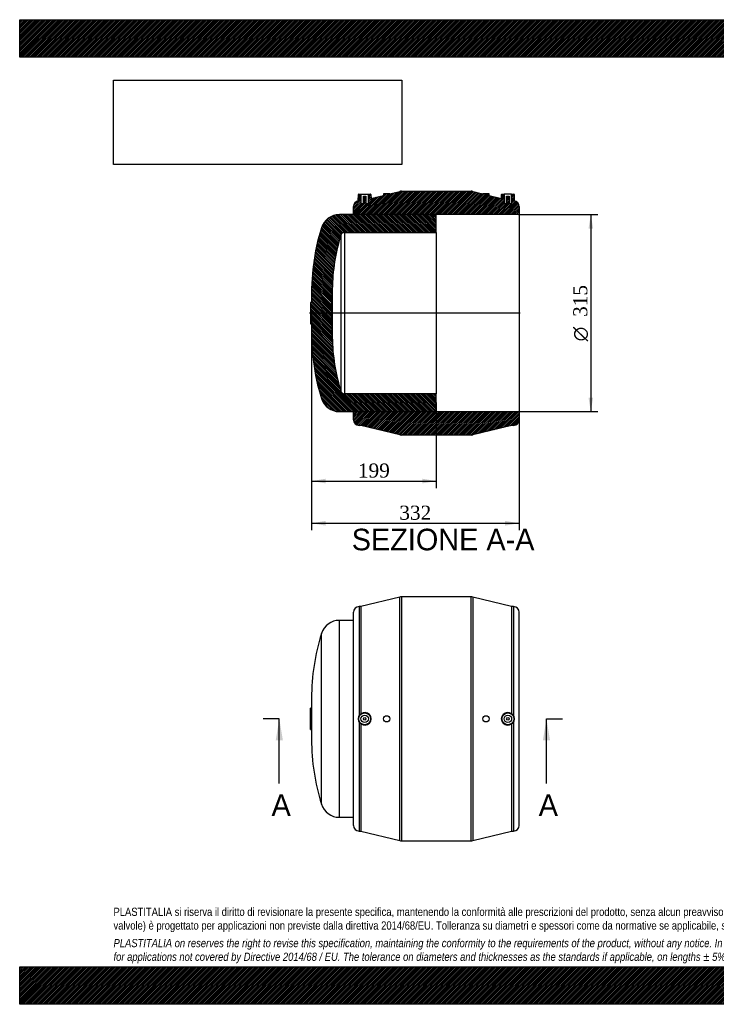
# Model space of a CAD drawing. Header units: millimetres. Extents: x 0 to 2228, y 0 to 1575.
import ezdxf
from ezdxf.enums import TextEntityAlignment as Align
from ezdxf.lldxf.tags import DXFTag

# ---------------------------------------------------------------- set-up
doc = ezdxf.new("R2010")
doc.units = ezdxf.units.MM
doc.header["$LTSCALE"] = 7.5
for name, color, linetype in [('CAP315C', 7, 'Continuous'), ('Default', 7, 'Continuous'), ('DV4_Default', 7, 'Continuous'), ('MP315C', 7, 'Continuous')]:
    doc.layers.add(name, color=color, linetype=linetype)
doc.styles.add('SEACAD_Solid_Edge_ANSI', font='seans.ttf')
doc.styles.add('SEACAD_Solid_Edge_ANSI1_Symbols', font='semeca1.ttf')
doc.styles.add('SEACAD_Times_New_Roman', font='times.ttf')
tags = doc.linetypes.add('CENTER2', pattern=[28.575000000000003, 19.05, -3.175, 3.175, -3.175]).pattern_tags.tags
tags[10:11] = [DXFTag(74, 4), DXFTag(75, 0), DXFTag(340, '0'), DXFTag(46, 0.0), DXFTag(50, 0.0), DXFTag(44, 0.0), DXFTag(45, 0.0)]
tags[8:9] = [DXFTag(74, 4), DXFTag(75, 0), DXFTag(340, '0'), DXFTag(46, 0.0), DXFTag(50, 0.0), DXFTag(44, 0.0), DXFTag(45, 0.0)]
tags[6:7] = [DXFTag(74, 4), DXFTag(75, 0), DXFTag(340, '0'), DXFTag(46, 0.0), DXFTag(50, 0.0), DXFTag(44, 0.0), DXFTag(45, 0.0)]
tags[4:5] = [DXFTag(74, 4), DXFTag(75, 0), DXFTag(340, '0'), DXFTag(46, 0.0), DXFTag(50, 0.0), DXFTag(44, 0.0), DXFTag(45, 0.0)]
doc.dimstyles.new('ANSImm', dxfattribs={"dimtxt": 22.5, "dimasz": 22.5, "dimexe": 11.25, "dimexo": 0, "dimgap": 5.625, "dimtad": 1, "dimdec": 0, "dimdsep": 46, "dimtxsty": 'SEACAD_Times_New_Roman', "dimblk1": '_SE_FILLED', "dimblk2": '_SE_FILLED', "dimsah": 1, "dimcen": 11.25, "dimazin": 0, "dimtfac": 0.85, "dimtdec": 3, "dimtofl": 0, "dimtmove": 0, "dimatfit": 3, "dimfxl": 1, "dimarcsym": 0})
picture_1 = doc.add_image_def('image1.jpg', size_in_pixel=(4302, 1260))
pattern_1 = [(45, (0, 0), (-1.414213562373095, 1.414213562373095), [])]

# ---------------------------------------------------------------- blocks, each defined once
blk = doc.blocks.new('SE')
at = {"layer": 'CAP315C', "color": 7, "linetype": 'Continuous'}
for p, q in [((511.053863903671, 299.1437967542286), (511.053863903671, 614.1437967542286)), ((533.5538639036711, 614.1437967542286), (511.0538639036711, 614.1437967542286)), ((482.4134686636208, 320.2147564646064), (482.4134686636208, 593.0728370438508)), ((466.6802049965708, 489.7465253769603), (466.6802049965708, 423.5410681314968)), ((465.053863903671, 439.6437967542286), (465.053863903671, 473.6437967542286)), ((466.6802049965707, 473.6437967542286), (465.053863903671, 473.6437967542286)), ((465.053863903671, 439.6437967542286), (466.6802049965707, 439.6437967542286)), ((511.053863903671, 299.1437967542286), (533.553863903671, 299.1437967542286))]:
    blk.add_line(p, q, dxfattribs=at)
for centre, radius, start, end in [((511.053863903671, 584.1437967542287), 30, 90, 162.6844084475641), ((813.8383820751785, 489.7465253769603), 347.1581770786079, 162.684408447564, 180), ((813.8383820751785, 423.5410681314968), 347.1581770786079, 180, 197.315591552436), ((511.053863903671, 329.1437967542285), 29.99999999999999, 197.3155915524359, 270)]:
    blk.add_arc(centre, radius, start, end, dxfattribs=at)
at = {"layer": 'MP315C', "color": 7, "linetype": 'Continuous'}
for p, q in [((607.8853562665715, 651.3585704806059), (545.553863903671, 636.1437967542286)), ((607.8853562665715, 261.9290230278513), (607.8853562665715, 651.3585704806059)), ((610.2566789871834, 651.6437967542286), (610.2566789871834, 261.6437967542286)), ((721.8510488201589, 651.6437967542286), (610.2566789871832, 651.6437967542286)), ((721.8510488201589, 261.6437967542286), (721.8510488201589, 651.6437967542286)), ((724.2223715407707, 651.3585704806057), (724.2223715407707, 261.9290230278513)), ((786.5538639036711, 636.1437967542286), (724.2223715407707, 651.3585704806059)), ((542.5538639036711, 636.1437967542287), (542.5538639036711, 461.4291579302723)), ((545.5538639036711, 636.1437967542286), (542.5538639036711, 636.1437967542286)), ((545.5538639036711, 636.1437967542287), (545.5538639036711, 464.8866340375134)), ((786.5538639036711, 636.1437967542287), (786.5538639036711, 464.8866340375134)), ((789.5538639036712, 636.1437967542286), (786.5538639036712, 636.1437967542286)), ((789.5538639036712, 636.1437967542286), (789.5538639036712, 461.4291579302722)), ((533.5538639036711, 286.1437967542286), (533.5538639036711, 627.1437967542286)), ((798.5538639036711, 286.1437967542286), (798.5538639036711, 627.1437967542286)), ((542.5538639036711, 451.8584355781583), (542.5538639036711, 277.1437967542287)), ((545.5538639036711, 448.4009594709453), (545.5538639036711, 277.1437967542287)), ((786.5538639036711, 448.4009594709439), (786.5538639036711, 277.1437967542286)), ((789.5538639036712, 451.858435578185), (789.5538639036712, 277.1437967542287)), ((542.5538639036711, 277.1437967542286), (545.5538639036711, 277.1437967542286)), ((545.5538639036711, 277.1437967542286), (607.8853562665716, 261.9290230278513)), ((724.2223715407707, 261.9290230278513), (786.5538639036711, 277.1437967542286)), ((786.5538639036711, 277.1437967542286), (789.5538639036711, 277.1437967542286)), ((610.2566789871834, 261.6437967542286), (721.8510488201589, 261.6437967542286))]:
    blk.add_line(p, q, dxfattribs=at)
for centre, radius in [((551.5538639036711, 456.6437967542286), 10.0085752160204), ((551.5538639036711, 456.6437967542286), 9.508651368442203), ((551.5538639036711, 456.6437967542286), 6.00000000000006), ((551.5538639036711, 456.6437967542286), 2.000000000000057), ((586.5538639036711, 456.6437967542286), 5.000000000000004), ((745.5538639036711, 456.6437967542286), 5.000000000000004), ((780.5538639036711, 456.6437967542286), 10.0085752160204), ((780.5538639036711, 456.6437967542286), 9.508651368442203), ((780.5538639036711, 456.6437967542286), 6.00000000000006), ((780.5538639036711, 456.6437967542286), 2.000000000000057)]:
    blk.add_circle(centre, radius, dxfattribs=at)
for centre, radius, start, end in [((610.2566789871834, 641.6437967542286), 10.00000000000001, 90, 103.7173463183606), ((721.8510488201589, 641.6437967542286), 9.99999999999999, 76.28265368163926, 90), ((542.5538639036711, 627.1437967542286), 9.000000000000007, 90, 180), ((789.5538639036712, 627.1437967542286), 9.000000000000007, 0, 90), ((551.5523546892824, 456.6437967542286), 10.19178679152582, 151.9961344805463, 208.0038655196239), ((551.5581292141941, 456.6465578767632), 10.19559007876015, 126.0795600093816, 152.0250710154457), ((551.508611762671, 456.6437967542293), 10.16874567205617, 234.1550952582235, 125.8449047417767), ((780.5991160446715, 456.6437967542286), 10.16874567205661, 54.1550952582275, 305.8449047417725), ((780.5495931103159, 456.6465531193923), 10.19559715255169, 27.97493814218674, 53.92043083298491), ((780.5553731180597, 456.6437967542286), 10.19178679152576, 331.9961344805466, 28.00386551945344), ((551.5581346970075, 456.641040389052), 10.1955971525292, 207.9749381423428, 233.9204308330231), ((780.5495985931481, 456.6410356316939), 10.19559007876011, 306.0795600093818, 332.025071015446), ((542.5538639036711, 286.1437967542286), 9.000000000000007, 180, 270), ((789.5538639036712, 286.1437967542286), 9.000000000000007, 270, 0), ((610.2566789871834, 271.6437967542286), 9.999999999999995, 256.2826536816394, 270), ((721.8510488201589, 271.6437967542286), 10.00000000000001, 270, 283.7173463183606)]:
    blk.add_arc(centre, radius, start, end, dxfattribs=at)
blk = doc.blocks.new('SE4')
at = {"color": 7, "linetype": 'Continuous', "style": 'SEACAD_Solid_Edge_ANSI'}
blk.add_text('A', height=34.5, dxfattribs=at).set_placement((829.8057494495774, 335.8937967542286), align=Align.TOP_LEFT)
blk = doc.blocks.new('SE5')
at = {"color": 7, "linetype": 'Continuous', "style": 'SEACAD_Solid_Edge_ANSI'}
blk.add_text('A', height=34.5, dxfattribs=at).set_placement((402.6345778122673, 335.8937967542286), align=Align.TOP_LEFT)
blk = doc.blocks.new('SEANNOT_GROUP')
at = {"linetype": 'Continuous'}
blk.add_hatch(color=7, dxfattribs=at).paths.add_polyline_path([(847.9917960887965, 422.1437959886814), (842.2417959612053, 456.6437967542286), (836.4917958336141, 422.1437959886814)])
at = {"color": 7, "linetype": 'Continuous'}
blk.add_lwpolyline([(842.2417959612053, 353.1437967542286), (842.2417959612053, 456.6437967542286)], dxfattribs=at)
blk = doc.blocks.new('SEANNOT_GROUP1')
at = {"linetype": 'Continuous'}
blk.add_hatch(color=7, dxfattribs=at).paths.add_polyline_path([(420.8206244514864, 422.1437959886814), (415.0706243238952, 456.6437967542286), (409.320624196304, 422.1437959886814)])
at = {"color": 7, "linetype": 'Continuous'}
blk.add_lwpolyline([(415.0706243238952, 353.1437967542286), (415.0706243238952, 456.6437967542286)], dxfattribs=at)
blk = doc.blocks.new('SE3')
at = {"layer": 'Default', "color": 7, "linetype": 'CENTER2'}
for p, q in [((415.0706243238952, 456.6437967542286), (389.1956243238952, 456.6437967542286)), ((842.2417959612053, 456.6437967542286), (868.1167959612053, 456.6437967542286))]:
    blk.add_line(p, q, dxfattribs=at)
at = {"layer": 'Default', "color": 7, "linetype": 'CENTER2', "const_width": 0.0001}
blk.add_lwpolyline([(842.2417959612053, 456.6437967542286), (415.0706243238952, 456.6437967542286)], dxfattribs=at)
at = {"layer": 'Default'}
for name in ['SEANNOT_GROUP1', 'SEANNOT_GROUP', 'SE5', 'SE4']:
    blk.add_blockref(name, (0, 0), dxfattribs=at)
blk = doc.blocks.new('SE6')
at = {"layer": 'CAP315C', "linetype": 'Continuous'}
h = blk.add_hatch(dxfattribs=at)
h.set_pattern_fill('LINE', scale=0.6299212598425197, angle=135, style=0)
h.set_pattern_definition([(135, (0, 0), (-1.414213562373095, -1.414213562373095), [])])
edge = h.paths.add_edge_path()
edge.add_line((666.0538639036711, 949.1208041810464), (666.0538639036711, 976.7208041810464))
edge.add_line((666.0538639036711, 976.7208041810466), (519.053863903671, 976.7208041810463))
edge.add_arc((519.053863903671, 982.7208041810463), 6.000000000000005, 196.9417864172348, 270, ccw=False)
edge.add_arc((813.8383820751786, 1072.518075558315), 314.158177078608, 181.0010029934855, 196.9417864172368, ccw=False)
edge.add_line((499.7281488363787, 1067.029760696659), (499.053863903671, 1105.620804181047))
edge.add_line((499.053863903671, 1105.620804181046), (499.7281488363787, 1144.211847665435))
edge.add_arc((813.8383820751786, 1138.723532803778), 314.158177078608, 163.0582135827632, 178.9989970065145, ccw=False)
edge.add_arc((519.0538639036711, 1228.520804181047), 6.000000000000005, 90, 163.0582135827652, ccw=False)
edge.add_line((519.0538639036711, 1234.520804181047), (666.0538639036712, 1234.520804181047))
edge.add_line((666.0538639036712, 1234.520804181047), (666.0538639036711, 1262.120804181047))
edge.add_line((666.0538639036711, 1262.120804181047), (665.0538639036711, 1263.120804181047))
edge.add_line((665.0538639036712, 1263.120804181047), (511.0538639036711, 1263.120804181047))
edge.add_arc((511.053863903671, 1233.120804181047), 30.00000000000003, 90, 162.6844084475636)
edge.add_arc((813.8383820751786, 1138.723532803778), 347.158177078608, 162.6844084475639, 182.6585850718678)
edge.add_line((467.0538639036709, 1122.620804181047), (465.053863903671, 1122.620804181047))
edge.add_line((465.053863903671, 1122.620804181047), (465.053863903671, 1088.620804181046))
edge.add_line((465.053863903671, 1088.620804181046), (467.053863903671, 1088.620804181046))
edge.add_arc((813.8383820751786, 1072.518075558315), 347.158177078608, 177.3414149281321, 197.315591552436)
edge.add_arc((511.053863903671, 978.1208041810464), 30.00000000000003, 197.3155915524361, 270)
edge.add_line((511.053863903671, 948.1208041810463), (665.0538639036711, 948.1208041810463))
edge.add_line((665.0538639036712, 948.1208041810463), (666.0538639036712, 949.1208041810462))
at = {"layer": 'MP315C', "linetype": 'Continuous'}
h = blk.add_hatch(dxfattribs=at)
h.set_pattern_fill('LINE', scale=0.6299212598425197, angle=45, style=0)
h.set_pattern_definition(pattern_1)
edge = h.paths.add_edge_path()
edge.add_arc((542.0452125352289, 1295.620804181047), 0.5, 90, 179.0000000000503)
edge.add_line((541.5452886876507, 1295.629530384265), (541.3604709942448, 1285.041331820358))
edge.add_arc((542.5538639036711, 1276.120804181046), 9, 97.61981678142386, 180)
edge.add_line((533.5538639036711, 1276.120804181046), (533.5538639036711, 1263.120804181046))
edge.add_line((533.5538639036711, 1263.120804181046), (798.5538639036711, 1263.120804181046))
edge.add_line((798.553863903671, 1263.120804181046), (798.5538639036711, 1276.120804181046))
edge.add_arc((789.5538639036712, 1276.120804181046), 9, 0, 82.38018321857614)
edge.add_line((790.7472568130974, 1285.041331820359), (790.5624391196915, 1295.629530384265))
edge.add_arc((790.0625152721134, 1295.620804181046), 0.5, 0.9999999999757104, 90)
edge.add_line((790.0625152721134, 1296.120804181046), (786.5538639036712, 1296.120804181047))
edge.add_line((786.5538639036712, 1296.120804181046), (786.5538639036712, 1281.120804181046))
edge.add_line((786.5538639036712, 1281.120804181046), (782.5538639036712, 1281.120804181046))
edge.add_line((782.5538639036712, 1281.120804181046), (782.5538639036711, 1292.920804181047))
edge.add_line((782.5538639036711, 1292.920804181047), (778.553863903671, 1292.920804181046))
edge.add_line((778.5538639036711, 1292.920804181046), (778.5538639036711, 1281.120804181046))
edge.add_line((778.5538639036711, 1281.120804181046), (774.5538639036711, 1281.120804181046))
edge.add_line((774.5538639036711, 1281.120804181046), (774.5538639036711, 1296.120804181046))
edge.add_line((774.5538639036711, 1296.120804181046), (771.0452125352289, 1296.120804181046))
edge.add_arc((771.0452125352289, 1295.620804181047), 0.5, 90, 179.0000000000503)
edge.add_line((770.5452886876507, 1295.629530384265), (770.4305545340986, 1289.056415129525))
edge.add_line((770.4305545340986, 1289.056415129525), (750.5538639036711, 1293.908205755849))
edge.add_line((750.5538639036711, 1293.908205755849), (750.5538639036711, 1296.620804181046))
edge.add_line((750.5538639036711, 1296.620804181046), (740.5538639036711, 1296.620804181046))
edge.add_line((740.5538639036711, 1296.620804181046), (740.5538639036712, 1296.349150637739))
edge.add_line((740.5538639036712, 1296.349150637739), (724.2223715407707, 1300.335577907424))
edge.add_arc((721.8510488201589, 1290.620804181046), 10, 76.28265368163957, 90)
edge.add_line((721.8510488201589, 1300.620804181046), (610.2566789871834, 1300.620804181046))
edge.add_arc((610.2566789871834, 1290.620804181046), 10, 90, 103.7173463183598)
edge.add_line((607.8853562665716, 1300.335577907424), (591.553863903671, 1296.34915063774))
edge.add_line((591.553863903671, 1296.34915063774), (591.5538639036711, 1296.620804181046))
edge.add_line((591.5538639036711, 1296.620804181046), (581.5538639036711, 1296.620804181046))
edge.add_line((581.5538639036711, 1296.620804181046), (581.5538639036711, 1293.90820575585))
edge.add_line((581.5538639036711, 1293.90820575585), (561.6771732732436, 1289.056415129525))
edge.add_line((561.6771732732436, 1289.056415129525), (561.5624391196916, 1295.629530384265))
edge.add_arc((561.0625152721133, 1295.620804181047), 0.5, 0.9999999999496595, 90)
edge.add_line((561.0625152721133, 1296.120804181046), (557.5538639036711, 1296.120804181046))
edge.add_line((557.5538639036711, 1296.120804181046), (557.5538639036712, 1281.120804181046))
edge.add_line((557.5538639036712, 1281.120804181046), (553.5538639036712, 1281.120804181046))
edge.add_line((553.5538639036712, 1281.120804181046), (553.5538639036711, 1292.920804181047))
edge.add_line((553.5538639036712, 1292.920804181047), (549.5538639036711, 1292.920804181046))
edge.add_line((549.5538639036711, 1292.920804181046), (549.5538639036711, 1281.120804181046))
edge.add_line((549.5538639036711, 1281.120804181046), (545.5538639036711, 1281.120804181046))
edge.add_line((545.5538639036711, 1281.120804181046), (545.5538639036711, 1296.120804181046))
edge.add_line((545.5538639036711, 1296.120804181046), (542.0452125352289, 1296.120804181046))
h = blk.add_hatch(dxfattribs=at)
h.set_pattern_fill('LINE', scale=0.6299212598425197, angle=45, style=0)
h.set_pattern_definition(pattern_1)
edge = h.paths.add_edge_path()
edge.add_arc((610.2566789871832, 920.6208041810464), 10, 256.2826536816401, 270)
edge.add_line((610.2566789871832, 910.6208041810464), (721.8510488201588, 910.6208041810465))
edge.add_arc((721.8510488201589, 920.6208041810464), 10, 270, 283.7173463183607)
edge.add_line((724.2223715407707, 910.9060304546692), (786.5538639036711, 926.1208041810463))
edge.add_line((786.5538639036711, 926.1208041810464), (789.5538639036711, 926.1208041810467))
edge.add_arc((789.5538639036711, 935.1208041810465), 9, 270, 360)
edge.add_line((798.5538639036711, 935.1208041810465), (798.5538639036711, 948.1208041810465))
edge.add_line((798.5538639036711, 948.1208041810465), (533.5538639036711, 948.1208041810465))
edge.add_line((533.5538639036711, 948.1208041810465), (533.5538639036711, 935.1208041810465))
edge.add_arc((542.553863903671, 935.1208041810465), 9, 180, 270)
edge.add_line((542.553863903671, 926.1208041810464), (545.553863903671, 926.1208041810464))
edge.add_line((545.553863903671, 926.1208041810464), (607.8853562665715, 910.9060304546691))
at = {"layer": 'CAP315C', "color": 7, "linetype": 'Continuous'}
for p, q in [((665.0538639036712, 1263.120804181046), (511.0538639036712, 1263.120804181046)), ((666.0538639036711, 1262.120804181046), (665.0538639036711, 1263.120804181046)), ((666.0538639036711, 1234.520804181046), (666.0538639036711, 1262.120804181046)), ((513.3142559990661, 1230.269203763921), (513.3142559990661, 980.9724045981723)), ((519.0538639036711, 1234.520804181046), (519.0538639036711, 976.7208041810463)), ((519.0538639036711, 1234.520804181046), (666.0538639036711, 1234.520804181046)), ((666.0538639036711, 1234.520804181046), (666.0538639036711, 976.7208041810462)), ((466.6802049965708, 1138.723532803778), (466.6802049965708, 1122.620804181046)), ((499.0538639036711, 1105.620804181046), (499.7281488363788, 1144.211847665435)), ((499.7281488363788, 1144.211847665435), (499.7281488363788, 1067.029760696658)), ((465.053863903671, 1122.620804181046), (465.053863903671, 1088.620804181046)), ((467.053863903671, 1122.620804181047), (465.053863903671, 1122.620804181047)), ((499.7281488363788, 1067.029760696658), (499.0538639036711, 1105.620804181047)), ((465.053863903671, 1088.620804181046), (467.053863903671, 1088.620804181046)), ((466.6802049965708, 1088.620804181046), (466.6802049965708, 1072.518075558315)), ((666.0538639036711, 976.7208041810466), (519.0538639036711, 976.7208041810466)), ((666.0538639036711, 949.1208041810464), (666.0538639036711, 976.7208041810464)), ((511.053863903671, 948.1208041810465), (665.0538639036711, 948.1208041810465)), ((665.0538639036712, 948.1208041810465), (666.0538639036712, 949.1208041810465))]:
    blk.add_line(p, q, dxfattribs=at)
for centre, radius, start, end in [((511.053863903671, 1233.120804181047), 29.99999999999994, 90, 162.684408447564), ((813.8383820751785, 1138.723532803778), 347.1581770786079, 162.6844084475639, 182.6585850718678), ((813.8383820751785, 1138.723532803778), 314.1581770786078, 163.0582135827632, 178.9989970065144), ((519.0538639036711, 1228.520804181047), 6.000000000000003, 90, 163.0582135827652), ((813.8383820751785, 1072.518075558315), 347.1581770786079, 177.3414149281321, 197.3155915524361), ((813.8383820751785, 1072.518075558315), 314.1581770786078, 181.0010029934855, 196.9417864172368), ((519.0538639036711, 982.7208041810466), 6.000000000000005, 196.9417864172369, 270), ((511.053863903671, 978.1208041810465), 29.99999999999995, 197.315591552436, 270)]:
    blk.add_arc(centre, radius, start, end, dxfattribs=at)
at = {"layer": 'DV4_Default', "color": 7, "linetype": 'CENTER2'}
blk.add_line((800.3038639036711, 1105.620804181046), (463.303863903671, 1105.620804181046), dxfattribs=at)
at = {"layer": 'MP315C', "color": 7, "linetype": 'Continuous'}
for p, q in [((541.3604709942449, 1285.041331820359), (541.5452886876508, 1295.629530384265)), ((542.0452125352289, 1296.120804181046), (545.553863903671, 1296.120804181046)), ((545.5538639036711, 1296.120804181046), (557.5538639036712, 1296.120804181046)), ((545.5538639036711, 1296.120804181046), (545.5538639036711, 1281.120804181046)), ((549.5538639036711, 1281.120804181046), (549.5538639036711, 1292.920804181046)), ((549.5538639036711, 1292.920804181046), (553.5538639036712, 1292.920804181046)), ((553.5538639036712, 1292.920804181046), (553.5538639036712, 1281.120804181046)), ((557.5538639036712, 1281.120804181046), (557.5538639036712, 1296.120804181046)), ((557.5538639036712, 1296.120804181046), (561.0625152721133, 1296.120804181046)), ((561.5624391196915, 1295.629530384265), (561.6771732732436, 1289.056415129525)), ((561.6771732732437, 1289.056415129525), (581.5538639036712, 1293.90820575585)), ((581.5538639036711, 1296.620804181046), (581.5538639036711, 1293.90820575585)), ((591.5538639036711, 1296.620804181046), (581.5538639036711, 1296.620804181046)), ((591.553863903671, 1296.349150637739), (607.8853562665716, 1300.335577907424)), ((591.553863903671, 1296.349150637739), (591.5538639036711, 1296.620804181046)), ((610.2566789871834, 1300.620804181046), (721.8510488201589, 1300.620804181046)), ((724.2223715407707, 1300.335577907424), (740.5538639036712, 1296.34915063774)), ((750.5538639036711, 1296.620804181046), (740.5538639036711, 1296.620804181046)), ((740.5538639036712, 1296.620804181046), (740.5538639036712, 1296.349150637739)), ((750.5538639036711, 1293.90820575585), (750.5538639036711, 1296.620804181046)), ((750.5538639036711, 1293.90820575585), (770.4305545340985, 1289.056415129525)), ((770.4305545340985, 1289.056415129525), (770.5452886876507, 1295.629530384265)), ((771.0452125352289, 1296.120804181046), (774.553863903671, 1296.120804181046)), ((786.5538639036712, 1296.120804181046), (774.5538639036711, 1296.120804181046)), ((774.5538639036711, 1296.120804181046), (774.5538639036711, 1281.120804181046)), ((778.5538639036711, 1292.920804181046), (782.5538639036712, 1292.920804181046)), ((778.5538639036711, 1281.120804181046), (778.5538639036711, 1292.920804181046)), ((782.5538639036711, 1292.920804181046), (782.5538639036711, 1281.120804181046)), ((786.5538639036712, 1296.120804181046), (790.0625152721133, 1296.120804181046)), ((786.5538639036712, 1281.120804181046), (786.5538639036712, 1296.120804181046)), ((790.5624391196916, 1295.629530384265), (790.7472568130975, 1285.041331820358)), ((533.5538639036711, 1263.120804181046), (533.5538639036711, 1276.120804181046)), ((545.5538639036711, 1281.120804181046), (549.5538639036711, 1281.120804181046)), ((553.5538639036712, 1281.120804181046), (557.5538639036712, 1281.120804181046)), ((774.5538639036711, 1281.120804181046), (778.5538639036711, 1281.120804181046)), ((782.5538639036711, 1281.120804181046), (786.5538639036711, 1281.120804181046)), ((798.5538639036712, 1276.120804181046), (798.5538639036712, 1263.120804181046)), ((798.5538639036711, 1263.120804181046), (533.5538639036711, 1263.120804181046)), ((798.5538639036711, 1263.120804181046), (798.5538639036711, 948.1208041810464)), ((533.5538639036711, 935.1208041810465), (533.5538639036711, 948.1208041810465)), ((533.5538639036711, 948.1208041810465), (798.5538639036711, 948.1208041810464)), ((798.553863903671, 948.1208041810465), (798.553863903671, 935.1208041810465)), ((545.5538639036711, 926.1208041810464), (542.5538639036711, 926.1208041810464)), ((607.8853562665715, 910.9060304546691), (545.553863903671, 926.1208041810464)), ((786.5538639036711, 926.1208041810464), (724.2223715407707, 910.9060304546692)), ((789.5538639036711, 926.1208041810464), (786.5538639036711, 926.1208041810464)), ((721.8510488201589, 910.6208041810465), (610.2566789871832, 910.6208041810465))]:
    blk.add_line(p, q, dxfattribs=at)
for centre, radius, start, end in [((542.0452125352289, 1295.620804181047), 0.5000000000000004, 90, 179.0000000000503), ((561.0625152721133, 1295.620804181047), 0.5000000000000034, 0.9999999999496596, 90), ((610.2566789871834, 1290.620804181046), 9.999999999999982, 90, 103.7173463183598), ((721.8510488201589, 1290.620804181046), 10.00000000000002, 76.28265368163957, 90), ((771.0452125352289, 1295.620804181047), 0.5000000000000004, 90, 179.0000000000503), ((790.0625152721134, 1295.620804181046), 0.5000000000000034, 0.9999999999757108, 90), ((542.5538639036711, 1276.120804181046), 8.99999999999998, 97.61981678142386, 180), ((789.5538639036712, 1276.120804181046), 8.999999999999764, 0, 82.38018321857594), ((542.553863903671, 935.1208041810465), 9.000000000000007, 180, 270), ((789.5538639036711, 935.1208041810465), 9.000000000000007, 270, 0), ((610.2566789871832, 920.6208041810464), 9.999999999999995, 256.2826536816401, 270), ((721.8510488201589, 920.6208041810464), 10.00000000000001, 270, 283.7173463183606)]:
    blk.add_arc(centre, radius, start, end, dxfattribs=at)
blk = doc.blocks.new('GDimGGroup')
at = {"layer": 'Default', "linetype": 'Continuous'}
for points in [[(916.8749458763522, 1240.620803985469), (913.1249458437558, 1263.120804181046), (909.3749458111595, 1240.620803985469)], [(916.8749458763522, 970.6208086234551), (909.3749458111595, 970.6208086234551), (913.1249458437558, 948.1208084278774)]]:
    blk.add_hatch(color=7, dxfattribs=at).paths.add_polyline_path(points)
at = {"layer": 'Default', "color": 7, "linetype": 'Continuous'}
for p, q in [((798.5538639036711, 1263.120804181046), (924.3749459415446, 1263.120804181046)), ((913.1249458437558, 1263.120804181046), (913.1249458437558, 948.1208084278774)), ((798.5538639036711, 948.1208041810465), (924.3749459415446, 948.1208041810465))]:
    blk.add_line(p, q, dxfattribs=at)
for s, style, p in [('315', 'SEACAD_Times_New_Roman', (884.9999458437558, 1099.607336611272)), ('O', 'SEACAD_Solid_Edge_ANSI1_Symbols', (884.9999458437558, 1060.44944187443))]:
    blk.add_text(s, height=22.5, rotation=90, dxfattribs=dict(at, style=style)).set_placement(p, align=Align.TOP_LEFT)
blk = doc.blocks.new('DMBLK40')
at = {"layer": 'Default', "linetype": 'Continuous'}
for points in [[(489.1802051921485, 833.2496109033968), (489.1802051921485, 840.7496109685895), (466.6802049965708, 836.9996109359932)], [(643.5538579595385, 833.2496109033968), (666.0538581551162, 836.9996109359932), (643.5538579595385, 840.7496109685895)]]:
    blk.add_hatch(color=7, dxfattribs=at).paths.add_polyline_path(points)
at = {"layer": 'Default', "color": 7, "linetype": 'Continuous'}
for p, q in [((466.6802049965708, 1105.620804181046), (466.6802049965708, 825.7496108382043)), ((666.0538639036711, 962.9208041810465), (666.0538639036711, 825.7496108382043)), ((466.6802049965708, 836.9996109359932), (666.0538581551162, 836.9996109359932))]:
    blk.add_line(p, q, dxfattribs=at)
at = {"layer": 'Default', "color": 7, "linetype": 'Continuous', "style": 'SEACAD_Times_New_Roman'}
blk.add_text('199', height=22.5, dxfattribs=at).set_placement((540.7746145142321, 865.1246109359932), align=Align.TOP_LEFT)
blk = doc.blocks.new('_SE_FILLED')
at = {"color": 0}
blk.add_line((0, 0), (-1, 0), dxfattribs=at)
blk.add_solid([(0, 0), (-1, -0.1665), (-1, 0.1665), (0, 0)], dxfattribs=at)
blk = doc.blocks.new('DMBLK41')
at = {"layer": 'Default', "linetype": 'Continuous'}
for points in [[(489.1802051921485, 765.7496138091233), (489.1802051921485, 773.249613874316), (466.6802049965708, 769.4996138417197)], [(776.0538657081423, 765.7496138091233), (798.5538659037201, 769.4996138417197), (776.0538657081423, 773.249613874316)]]:
    blk.add_hatch(color=7, dxfattribs=at).paths.add_polyline_path(points)
at = {"layer": 'Default', "color": 7, "linetype": 'Continuous'}
for p, q in [((466.6802049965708, 1105.620804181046), (466.6802049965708, 758.2496137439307)), ((798.5538639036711, 948.1208041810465), (798.5538639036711, 758.2496137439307)), ((466.6802049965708, 769.4996138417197), (798.5538659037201, 769.4996138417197))]:
    blk.add_line(p, q, dxfattribs=at)
at = {"layer": 'Default', "color": 7, "linetype": 'Continuous', "style": 'SEACAD_Times_New_Roman'}
blk.add_text('332', height=22.5, dxfattribs=at).set_placement((607.024618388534, 797.6246138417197), align=Align.TOP_LEFT)

msp = doc.modelspace()

# ---------------------------------------------------------------- hatches: boundary and pattern name
at = {"layer": 'Default', "linetype": 'Continuous'}
h = msp.add_hatch(dxfattribs=at)
h.set_pattern_fill('LINE', scale=0.6299212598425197, angle=45, style=0)
h.set_pattern_definition(pattern_1)
h.paths.add_polyline_path([(2227.5, 1515.00002469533), (2227.5, 1575.00002469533), (1.912736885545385e-05, 1575.00002469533), (1.912736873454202e-05, 1515.000024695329)])
for points in [[(2227.5, 1515.00002469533), (2227.5, 1575.00002469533), (1.912736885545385e-05, 1575.00002469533), (1.912736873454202e-05, 1515.000024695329)], [(2227.499969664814, -2.148929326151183e-05), (2227.499969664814, 59.99999999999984), (-3.033518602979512e-05, 59.99999999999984), (-3.033518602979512e-05, -2.148929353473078e-05)]]:
    msp.add_hatch(color=7, dxfattribs=at).paths.add_polyline_path(points)
h = msp.add_hatch(dxfattribs=at)
h.set_pattern_fill('LINE', scale=0.6299212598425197, angle=45, style=0)
h.set_pattern_definition(pattern_1)
h.paths.add_polyline_path([(2227.499969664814, -2.148929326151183e-05), (2227.499969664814, 59.99999999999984), (-3.033518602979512e-05, 59.99999999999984), (-3.033518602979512e-05, -2.148929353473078e-05)])

# ---------------------------------------------------------------- linework, layer by layer
at = {"layer": 'Default', "color": 7, "linetype": 'Continuous'}
for p, q in [((1.912736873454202e-05, 1575.00002469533), (2227.5, 1575.00002469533)), ((1.912736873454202e-05, 1515.000024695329), (1.912736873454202e-05, 1575.00002469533)), ((2227.5, 1515.00002469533), (1.912736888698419e-05, 1515.000024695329)), ((-3.033518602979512e-05, 59.99999999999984), (2227.499969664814, 59.99999999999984)), ((-3.033518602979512e-05, -2.148929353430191e-05), (-3.033518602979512e-05, 59.99999999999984)), ((2227.499969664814, -2.148929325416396e-05), (-3.033518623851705e-05, -2.148929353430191e-05))]:
    msp.add_line(p, q, dxfattribs=at)

# ---------------------------------------------------------------- block references
at = {"layer": 'Default'}
for name in ['SE6', 'GDimGGroup', 'SE', 'SE3']:
    msp.add_blockref(name, (0, 0), dxfattribs=at)

# ---------------------------------------------------------------- texts
at = {"layer": 'Default', "color": 7, "linetype": 'Continuous', "style": 'SEACAD_Solid_Edge_ANSI'}
msp.add_text('SEZIONE A-A', height=34.5, dxfattribs=at).set_placement((530.8386371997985, 760.7178023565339), align=Align.TOP_LEFT)
at = {"layer": 'Default', "insert": (149.9999696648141, 154.5177391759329), "char_height": 13.125, "width": 1927.5, "attachment_point": 1}
msp.add_mtext("{\\fArial Narrow|b0||i0||c0|p34;\\C7;\\H13.125;\\W1.;PLASTITALIA si riserva il diritto di revisionare la presente specifica, mantenendo la conformità alle prescrizioni del prodotto, senza alcun preavviso. In caso di assegnazione d'ordine si riserva di compiere una più dettagliata analisi tecnico/qualitativa. Il presente prodotto (ad esclusione delle \\P}{\\fArial Narrow|b0||i0||c0|p34;\\C7;\\H13.125;\\W1.;valvole) è progettato per applicazioni non previste dalla direttiva 2014/68/EU. Tolleranza su diametri e spessori come da normative se applicabile, su lunghezze ±5%, su angoli ±2°, se non diversamente specificato.\\P}{\\fArial Narrow|b0||i0||c0|p34;\\C7;\\H3.75;\\W1.;   \\P}{\\fArial Narrow|b0||i1||c0|p34;\\C7;\\H13.125;\\W1.;PLASTITALIA on reserves the right to revise this specification, maintaining the conformity to the requirements of the product, without any notice. In case of assignation of order on will reserve to make a more detailed analysis technical/qualitative. This product (excluding valves) is designed \\P}{\\fArial Narrow|b0||i1||c0|p34;\\C7;\\H13.125;\\W1.;for applications not covered by Directive 2014/68 / EU. The tolerance on diameters and thicknesses as the standards if applicable, on lengths ± 5%, on angles ± 2 °, unless otherwise indicated.\\P}", dxfattribs=at)

# ---------------------------------------------------------------- dimensions: what is measured, and where the dimension line sits
at = {"layer": 'Default', "color": 7, "linetype": 'Continuous'}
for base, p2, picture, middle in [((666.0538639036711, 836.9996109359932), (666.0538639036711, 962.9208041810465), 'DMBLK40', (566.3670315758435, 836.9996109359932)), ((798.5538639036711, 769.4996138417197), (798.5538639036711, 948.1208041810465), 'DMBLK41', (632.6170354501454, 769.4996138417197))]:
    dim = msp.add_linear_dim(base=base, p1=(466.6802049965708, 1105.620804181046), p2=p2, text='\\A1;<>', dimstyle='ANSImm', dxfattribs=at)
    dim.commit()
    dim.dimension.update_dxf_attribs({"geometry": picture, "text_midpoint": middle, "dimtype": 160})

# ---------------------------------------------------------------- pictures from other files: only their frames are drawn
image = msp.add_image(picture_1, insert=(150.0000191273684, 1343.273834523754), size_in_units=(460.92857142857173, 134.99999999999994))
image.dxf.flags = 7

doc.saveas('drawing.dxf')
